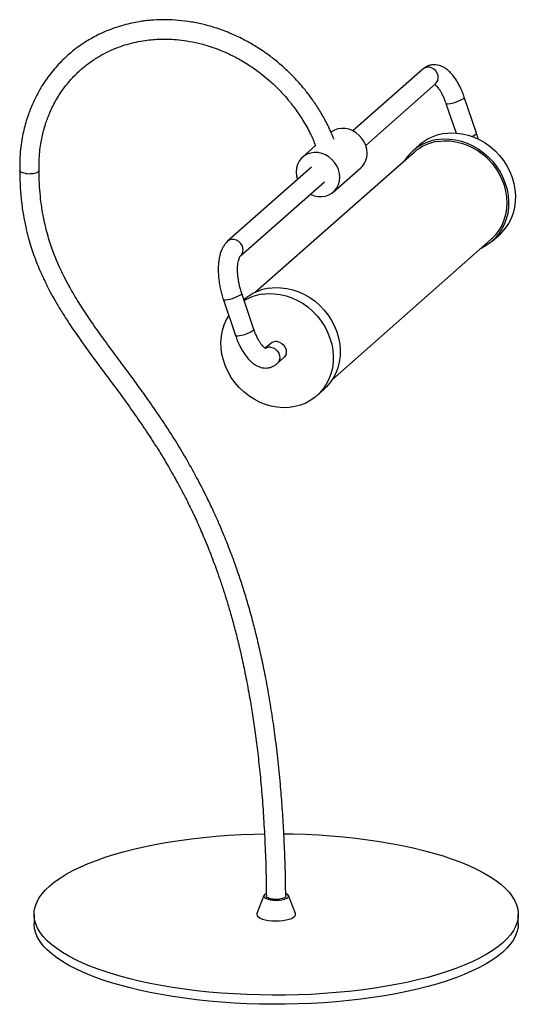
# Paper-space layout '_Dimétrica' of a CAD drawing. Header units: millimetres. Extents: x -99 to 159, y -285 to 223.
import ezdxf

# ---------------------------------------------------------------- set-up
doc = ezdxf.new("R2010")
doc.units = ezdxf.units.MM

psp = doc.layouts.new('_Dimétrica')

# ---------------------------------------------------------------- linework, layer by layer
at = {"color": 7, "linetype": 'Continuous', "lineweight": 25}
for p, q in [((109.34, 197.24), (73.25, 165.41)), ((79.86, 157.91), (115.96, 189.74)), ((121.29, 179.57), (126.48, 164.28)), ((137.05, 164.24), (130.76, 182.79)), ((53.99, 157.76), (47.26, 151.82)), ((107.68, 158.13), (104.15, 155.02)), ((104.81, 154.27), (23, 82.12)), ((51.89, 146.57), (8.58, 108.38)), ((63.14, 133.82), (77.28, 146.3)), ((15.2, 100.88), (58.51, 139.07)), ((62.69, 37.12), (144.5, 109.27)), ((145.16, 108.52), (148.69, 111.63)), ((22.15, 62.9), (15.85, 81.45)), ((6.38, 78.24), (12.68, 59.69)), ((17.17, 78.31), (16.98, 78.14)), ((30.84, 55.69), (27.97, 53.17)), ((34.09, 45.23), (37.45, 48.19)), ((54.65, 28.69), (58.18, 31.81)), ((27.34, -229.37), (23.73, -238.64)), ((43.56, -238.64), (39.95, -229.37)), ((-91.36, -239.07), (-91.36, -243.79)), ((158.64, -243.79), (158.64, -239.07))]:
    psp.add_line(p, q, dxfattribs=at)
at = {"color": 8, "linetype": 'Continuous', "lineweight": 25, "flags": 128}
for points in [[(115.96, 189.74), (116.48, 190.31), (117.06, 191.37), (117.32, 192.6), (117.23, 193.89), (116.8, 195.16), (116.06, 196.29), (115.07, 197.23), (113.9, 197.88), (112.63, 198.21), (111.37, 198.19), (110.21, 197.82), (109.34, 197.24)], [(121.29, 179.57), (121.34, 179.49), (121.73, 179.34), (122.43, 179.32), (123.4, 179.44), (124.57, 179.7), (125.84, 180.06)], [(125.84, 180.06), (127.13, 180.5), (128.33, 181), (129.36, 181.51), (130.15, 181.99), (130.63, 182.42), (130.76, 182.75), (130.76, 182.79)], [(134.77, 162.52), (135.66, 162.96), (136.45, 163.44), (136.93, 163.87), (137.06, 164.2), (137.05, 164.24)], [(15.24, 100.92), (15.72, 101.44), (16.3, 102.51), (16.56, 103.74), (16.46, 105.03), (16.03, 106.29), (15.29, 107.43), (14.3, 108.36), (13.13, 109.02), (11.87, 109.34), (10.61, 109.32), (9.44, 108.95), (8.61, 108.4)], [(15.85, 81.45), (15.86, 81.41), (15.72, 81.08), (15.23, 80.65), (14.44, 80.17), (13.41, 79.66), (12.2, 79.16), (10.92, 78.72), (9.64, 78.36), (8.48, 78.11), (7.51, 77.98), (6.81, 78), (6.43, 78.15), (6.38, 78.24)], [(22.15, 62.9), (22.16, 62.86), (22.02, 62.53), (21.53, 62.1), (20.74, 61.62), (19.71, 61.11), (18.5, 60.61), (17.21, 60.17), (15.94, 59.81), (14.78, 59.56), (13.81, 59.43), (13.11, 59.45), (12.73, 59.6), (12.68, 59.69)], [(30.78, 53.7), (32.05, 53.36), (33.21, 52.7), (34.2, 51.77), (34.94, 50.63), (35.36, 49.36), (35.45, 48.07), (35.19, 46.85), (34.61, 45.78), (34.09, 45.23)]]:
    psp.add_lwpolyline(points, dxfattribs=at)
at = {"color": 7, "linetype": 'Continuous', "lineweight": 25, "flags": 128}
for points in [[(80.57, 153.88), (80.4, 155.87), (79.89, 157.84), (79.06, 159.73), (77.94, 161.49), (76.56, 163.05), (74.95, 164.39), (73.18, 165.44), (71.29, 166.19), (69.34, 166.61), (67.39, 166.68), (65.5, 166.41), (63.73, 165.8), (62.13, 164.87), (61.91, 164.71)], [(120.53, 164.04), (123.55, 164.32), (126.62, 164.27), (129.7, 163.88), (132.77, 163.17), (135.79, 162.13), (138.72, 160.79), (141.53, 159.15), (144.19, 157.24), (146.67, 155.07), (148.94, 152.68), (150.98, 150.08), (152.76, 147.32), (154.25, 144.41), (155.46, 141.39), (156.35, 138.3), (156.93, 135.17), (157.17, 132.04), (157.1, 128.94), (156.69, 125.91), (155.96, 122.97), (154.91, 120.18), (153.57, 117.55), (151.93, 115.12), (150.03, 112.91), (148.69, 111.63)], [(117, 160.92), (120.01, 161.2), (123.08, 161.15), (126.17, 160.76), (129.24, 160.05), (132.25, 159.01), (135.19, 157.67), (138, 156.03), (140.66, 154.12), (143.14, 151.95), (145.41, 149.56), (147.44, 146.96), (149.22, 144.2), (150.72, 141.29), (151.92, 138.27), (152.82, 135.18), (153.39, 132.05), (153.64, 128.92), (153.56, 125.82), (153.15, 122.79), (152.42, 119.86), (151.38, 117.06), (150.03, 114.43), (148.4, 112), (146.49, 109.79), (144.34, 107.83), (141.97, 106.14), (139.4, 104.74), (139.33, 104.71)], [(117.24, 159.98), (120.21, 160.25), (123.23, 160.19), (126.27, 159.8), (129.29, 159.08), (132.26, 158.03), (135.13, 156.68), (137.89, 155.04), (140.48, 153.12), (142.9, 150.96), (145.1, 148.57), (147.05, 145.98), (148.75, 143.22), (150.16, 140.33), (151.28, 137.35), (152.08, 134.29), (152.56, 131.21), (152.71, 128.13), (152.54, 125.09), (152.04, 122.14), (151.21, 119.29), (150.08, 116.59), (148.65, 114.07), (146.93, 111.76), (144.96, 109.68), (144.5, 109.27)], [(66.42, 141.41), (66.25, 143.4), (65.75, 145.37), (64.92, 147.26), (63.8, 149.01), (62.41, 150.58), (60.81, 151.92), (59.04, 152.97), (57.15, 153.72), (55.2, 154.14), (53.25, 154.21), (51.36, 153.94), (49.59, 153.33), (47.98, 152.4), (46.6, 151.18), (45.48, 149.71), (44.65, 148.02), (44.14, 146.18), (43.97, 144.24), (44.14, 142.25), (44.65, 140.28), (44.68, 140.21)], [(51.29, 132.71), (51.36, 132.68), (53.25, 131.93), (55.2, 131.51), (57.15, 131.44), (59.04, 131.71), (60.81, 132.32), (62.41, 133.25), (63.8, 134.47), (64.92, 135.94), (65.75, 137.63), (66.25, 139.47), (66.42, 141.41)], [(26.49, 81.1), (29.5, 81.38), (32.57, 81.33), (35.66, 80.94), (38.73, 80.23), (41.75, 79.19), (44.68, 77.85), (47.49, 76.21), (50.15, 74.3), (52.63, 72.13), (54.9, 69.74), (56.93, 67.14), (58.71, 64.37), (60.21, 61.47), (61.41, 58.45), (62.31, 55.36), (62.88, 52.23), (63.13, 49.1), (63.05, 46), (62.64, 42.97), (61.91, 40.03), (60.87, 37.24), (59.52, 34.61), (57.89, 32.18), (55.98, 29.97), (53.83, 28.01), (51.46, 26.32), (48.89, 24.92), (46.15, 23.83), (43.28, 23.05), (40.3, 22.61), (37.25, 22.49), (34.17, 22.71), (31.09, 23.26), (28.04, 24.14), (25.06, 25.33), (22.19, 26.82), (19.45, 28.6), (16.87, 30.64), (14.49, 32.92), (12.34, 35.42), (10.43, 38.11), (8.79, 40.95), (7.44, 43.92), (6.39, 46.98), (5.65, 50.09), (5.24, 53.23), (5.15, 56.35), (5.4, 59.42), (5.97, 62.4), (6.86, 65.27), (8.05, 67.99), (9.19, 69.97)], [(30.02, 84.22), (33.04, 84.5), (36.11, 84.44), (39.19, 84.06), (42.26, 83.34), (45.28, 82.31), (48.21, 80.97), (51.02, 79.33), (53.69, 77.42), (56.16, 75.25), (58.43, 72.86), (60.47, 70.26), (62.25, 67.49), (63.74, 64.58), (64.95, 61.57), (65.84, 58.48), (66.42, 55.35), (66.67, 52.22), (66.59, 49.12), (66.18, 46.08), (65.45, 43.15), (64.41, 40.36), (63.06, 37.73), (61.42, 35.29), (59.52, 33.08), (58.18, 31.81)], [(34.14, 56.66), (35.4, 56.32), (36.57, 55.67), (37.56, 54.73), (38.3, 53.59), (38.72, 52.33), (38.81, 51.03), (38.55, 49.81), (37.96, 48.74), (37.45, 48.19)], [(150.57, -253.8), (148.05, -255.86), (145.21, -257.86), (142.05, -259.81), (138.59, -261.71), (134.82, -263.54), (130.77, -265.3), (126.45, -266.98), (121.86, -268.59), (117.02, -270.11), (111.95, -271.55), (106.65, -272.89), (101.15, -274.14), (95.45, -275.29), (89.58, -276.33), (83.55, -277.27), (77.38, -278.1), (71.09, -278.82), (64.69, -279.43), (58.2, -279.93), (51.64, -280.3), (45.03, -280.56), (38.39, -280.71), (31.74, -280.73), (25.09, -280.64), (18.46, -280.43), (11.88, -280.1), (5.36, -279.66), (-1.08, -279.1), (-7.42, -278.43), (-13.65, -277.64), (-19.74, -276.75), (-25.68, -275.75), (-31.45, -274.64), (-37.04, -273.44), (-42.42, -272.13), (-47.6, -270.74), (-52.54, -269.25), (-57.23, -267.68), (-61.67, -266.03), (-65.84, -264.3), (-69.73, -262.5), (-73.32, -260.63), (-76.61, -258.7), (-79.59, -256.72), (-82.25, -254.68), (-84.58, -252.61), (-86.57, -250.49), (-88.22, -248.34), (-89.53, -246.17), (-90.49, -243.97), (-91.1, -241.76), (-91.35, -239.54), (-91.25, -237.33), (-90.79, -235.11), (-89.98, -232.91), (-88.82, -230.73), (-87.32, -228.57), (-85.47, -226.44), (-83.28, -224.34), (-80.77, -222.29), (-77.92, -220.28), (-74.76, -218.33), (-71.3, -216.43), (-67.54, -214.6), (-63.49, -212.84), (-59.16, -211.16), (-54.57, -209.55), (-49.73, -208.03), (-44.66, -206.59), (-39.36, -205.25), (-33.86, -204), (-28.16, -202.85), (-22.29, -201.81), (-16.26, -200.87), (-10.09, -200.04), (-3.8, -199.32), (2.6, -198.71), (9.09, -198.22), (15.65, -197.84), (22.26, -197.58), (27.56, -197.45)], [(37.6, -197.43), (42.2, -197.5), (48.83, -197.71), (55.41, -198.04), (61.93, -198.49), (68.37, -199.04), (74.71, -199.72), (80.93, -200.5), (87.03, -201.4), (92.97, -202.4), (98.74, -203.5), (104.33, -204.71), (109.71, -206.01), (114.88, -207.4), (119.82, -208.89), (124.52, -210.46), (128.96, -212.11), (133.13, -213.84), (137.02, -215.64), (140.61, -217.51), (143.9, -219.44), (146.88, -221.42), (149.54, -223.46), (151.86, -225.54), (153.86, -227.65), (155.51, -229.8), (156.82, -231.98), (157.78, -234.17), (158.38, -236.38), (158.64, -238.6), (158.53, -240.82), (158.08, -243.03), (157.27, -245.23), (156.11, -247.42), (154.61, -249.58), (152.76, -251.71), (150.57, -253.8)], [(27.69, -228.89), (27.33, -229.39), (27.33, -229.9), (27.7, -230.4), (28.41, -230.85), (29.43, -231.23), (30.69, -231.52), (32.13, -231.7), (33.65, -231.76), (35.17, -231.7), (36.61, -231.52), (37.87, -231.23), (38.88, -230.85), (39.59, -230.39), (39.96, -229.9), (39.96, -229.39), (39.59, -228.89), (38.87, -228.44), (38.64, -228.33)], [(28.54, -228.38), (28.41, -228.44), (27.69, -228.89)], [(23.73, -238.64), (23.65, -239.14), (23.86, -239.77), (24.43, -240.37), (25.34, -240.93), (26.54, -241.42), (28, -241.82), (29.67, -242.13), (31.48, -242.33), (33.36, -242.4), (35.26, -242.36), (37.1, -242.2), (38.81, -241.92), (40.34, -241.55), (41.62, -241.08), (42.62, -240.54), (43.29, -239.95), (43.62, -239.32), (43.58, -238.69), (43.56, -238.64)], [(150.57, -258.52), (148.05, -260.57), (145.21, -262.58), (142.05, -264.53), (138.59, -266.42), (134.82, -268.25), (130.77, -270.01), (126.45, -271.7), (121.86, -273.31), (117.02, -274.83), (111.95, -276.26), (106.65, -277.61), (101.15, -278.85), (95.45, -280), (89.58, -281.05), (83.55, -281.99), (77.38, -282.82), (71.09, -283.54), (64.69, -284.15), (58.2, -284.64), (51.64, -285.02), (45.03, -285.28), (38.39, -285.42), (31.74, -285.45), (25.09, -285.35), (18.46, -285.14), (11.88, -284.82), (5.36, -284.37), (-1.08, -283.81), (-7.42, -283.14), (-13.65, -282.35), (-19.74, -281.46), (-25.68, -280.46), (-31.45, -279.36), (-37.04, -278.15), (-42.42, -276.85), (-47.6, -275.45), (-52.54, -273.97), (-57.23, -272.39), (-61.67, -270.74), (-65.84, -269.01), (-69.73, -267.21), (-73.32, -265.34), (-76.61, -263.42), (-79.59, -261.43), (-82.25, -259.4), (-84.58, -257.32), (-86.57, -255.2), (-88.22, -253.06), (-89.53, -250.88), (-90.49, -248.68), (-91.1, -246.48), (-91.35, -244.26), (-91.36, -243.79)], [(158.64, -243.79), (158.53, -245.53), (158.08, -247.74), (157.27, -249.94), (156.11, -252.13), (154.61, -254.29), (152.76, -256.42), (150.57, -258.52)]]:
    psp.add_lwpolyline(points, dxfattribs=at)
at = {"color": 7, "linetype": 'Continuous', "lineweight": 25}
for centre, radius, start, end in [((124.09, 139.36), 24.93, 98.2088, 131.1546), ((120.4, 136.61), 24.55, 97.9811, 147.7468), ((120.69, 136.1), 24.12, 98.2046, 131.1589), ((70.57, 153.71), 10, 312.1519, 0.9838), ((33.58, 59.54), 24.93, 98.2088, 131.1546), ((30.13, 56.12), 25.24, 98.3085, 121.0664), ((33.55, 52.54), 4.16, 81.7953, 130.7075)]:
    psp.add_arc(centre, radius, start, end, dxfattribs=at)
at = {"color": 8, "linetype": 'Continuous', "lineweight": 25}
psp.add_arc((30.19, 49.52), 4.22, 81.9635, 120.6234, dxfattribs=at)
at = {"color": 7, "linetype": 'Continuous', "lineweight": 25}
for points, knots in [([(63.5, 160.89), (62.95, 162.31), (61.52, 165.94), (58.7, 171.43), (55.3, 177.24), (51.77, 182.41), (47.67, 187.7), (42.97, 193), (37.67, 198.13), (32.5, 202.47), (27.31, 206.3), (21.76, 209.85), (15.52, 213.27), (8.57, 216.41), (1.57, 218.89), (-5.26, 220.7), (-11.77, 221.92), (-18.21, 222.63), (-24.13, 222.82), (-28.77, 222.66), (-32.21, 222.37), (-35.05, 222.03), (-38.2, 221.54), (-41.99, 220.78), (-46.27, 219.67), (-50.58, 218.25), (-54.74, 216.61), (-58.48, 214.86), (-62.02, 212.96), (-65.42, 210.89), (-68.91, 208.49), (-72.37, 205.78), (-76.74, 201.9), (-81.68, 196.61), (-86.83, 189.56), (-90.25, 183.46), (-92.4, 178.76), (-93.65, 175.67), (-94.85, 172.29), (-95.94, 168.7), (-96.91, 164.75), (-97.73, 160.5), (-98.38, 155.71), (-98.79, 150.36), (-98.76, 146.58), (-98.74, 144.61)], [0, 0, 0, 0, 0.018624, 0.047814, 0.075014, 0.10023, 0.123491, 0.155855, 0.185579, 0.212665, 0.237478, 0.263886, 0.292925, 0.324592, 0.357896, 0.38521, 0.41312, 0.441614, 0.467745, 0.489237, 0.501745, 0.512771, 0.526501, 0.54347, 0.563683, 0.584766, 0.60375, 0.623231, 0.640109, 0.657645, 0.676787, 0.697091, 0.717038, 0.755674, 0.794659, 0.834035, 0.848661, 0.863202, 0.878095, 0.895882, 0.912492, 0.931216, 0.952051, 0.974995, 1, 1, 1, 1]), ([(-88.75, 144.86), (-88.76, 146.55), (-88.79, 149.79), (-88.46, 154.37), (-87.92, 158.49), (-87.24, 162.14), (-86.42, 165.55), (-85.51, 168.67), (-84.51, 171.57), (-83.47, 174.19), (-81.71, 178.15), (-78.95, 183.25), (-74.85, 189.08), (-70.54, 193.95), (-66.07, 198.07), (-61.51, 201.54), (-56.67, 204.56), (-52.05, 206.88), (-47.64, 208.69), (-43.32, 210.12), (-38.75, 211.27), (-34.23, 212.08), (-30.05, 212.55), (-26.18, 212.76), (-22.19, 212.77), (-17.63, 212.52), (-12.3, 211.87), (-6.46, 210.71), (-0.66, 209.08), (4.56, 207.18), (8.95, 205.28), (12.62, 203.45), (15.95, 201.61), (19.32, 199.56), (22.97, 197.09), (26.89, 194.13), (31.12, 190.55), (35.35, 186.46), (39.57, 181.8), (43.65, 176.63), (47.66, 170.63), (51.25, 164.29), (53.12, 159.83), (53.99, 157.76)], [0, 0, 0, 0, 0.024409, 0.046768, 0.067133, 0.085505, 0.101887, 0.119568, 0.134299, 0.148348, 0.162476, 0.200518, 0.237545, 0.272947, 0.301545, 0.332293, 0.362173, 0.390262, 0.412368, 0.435604, 0.459984, 0.483927, 0.504909, 0.522898, 0.541419, 0.563597, 0.589436, 0.618941, 0.648684, 0.674659, 0.696853, 0.715261, 0.73132, 0.749254, 0.769337, 0.791569, 0.816116, 0.844478, 0.871301, 0.901019, 0.933629, 0.969127, 1, 1, 1, 1]), ([(130.76, 182.79), (130.6, 183.24), (130.14, 184.55), (129.29, 186.63), (128.16, 188.98), (126.92, 191.18), (125.55, 193.2), (124.05, 195.03), (122.48, 196.57), (120.87, 197.78), (119.28, 198.65), (117.67, 199.23), (116.07, 199.52), (114.43, 199.53), (112.81, 199.23), (111.26, 198.61), (110.13, 197.9), (109.53, 197.4), (109.34, 197.24)], [0, 0, 0, 0, 0.038468, 0.11135, 0.18477, 0.259047, 0.334509, 0.411491, 0.490102, 0.559764, 0.624736, 0.685384, 0.742953, 0.798731, 0.858356, 0.916349, 0.973831, 1, 1, 1, 1]), ([(115.46, 189.31), (115.47, 189.3), (115.6, 189.23), (116.03, 188.88), (116.7, 188.22), (117.49, 187.26), (118.32, 186.04), (119.18, 184.56), (120.01, 182.86), (120.72, 181.17), (121.12, 180.04), (121.29, 179.57)], [0, 0, 0, 0, 0.010658, 0.129015, 0.249105, 0.372943, 0.500965, 0.632803, 0.76779, 0.9052, 1, 1, 1, 1]), ([(138, 161.08), (137.83, 161.7), (137.55, 162.77), (137.2, 163.8), (137.05, 164.24)], [0, 0, 0, 0, 0.5777828, 1, 1, 1, 1]), ([(-98.75, 145.12), (-98.71, 142.24), (-98.63, 136.82), (-97.95, 129.07), (-96.98, 122.19), (-95.78, 116.08), (-94.45, 110.67), (-93.06, 105.91), (-91.51, 101.26), (-89.86, 96.88), (-88.19, 92.91), (-86.8, 89.84), (-85.58, 87.28), (-84.34, 84.8), (-82.6, 81.48), (-80.21, 77.17), (-77, 71.81), (-72.39, 64.64), (-66.47, 56.09), (-59.47, 46.52), (-52.83, 37.59), (-46.53, 29.07), (-40.52, 20.72), (-34.55, 12.09), (-28.74, 3.25), (-23.31, -5.57), (-18.3, -14.29), (-13.82, -22.67), (-9.81, -30.75), (-6.24, -38.45), (-3.38, -45.1), (-1.08, -50.77), (0.75, -55.49), (2.59, -60.42), (4.51, -65.87), (6.43, -71.65), (8.34, -77.75), (10.22, -84.11), (12.15, -91.17), (14.13, -98.97), (16.13, -107.57), (18.11, -117.05), (19.89, -126.62), (21.47, -136.22), (22.87, -145.78), (24.18, -156.06), (25.38, -167.12), (26.43, -178.93), (27.31, -191.54), (27.99, -205), (28.43, -217.8), (28.52, -226.12), (28.56, -229.64)], [0, 0, 0, 0, 0.021969, 0.0414635, 0.0588026, 0.0742478, 0.0879999, 0.1002105, 0.1109905, 0.1241112, 0.1346144, 0.1425925, 0.1487156, 0.1553775, 0.1628123, 0.1760651, 0.1912663, 0.2081773, 0.2379467, 0.26658, 0.2941383, 0.3185159, 0.3433326, 0.3686669, 0.3946032, 0.4200666, 0.4439048, 0.4678256, 0.4893409, 0.5098084, 0.5299691, 0.5424606, 0.5547943, 0.5671904, 0.5812652, 0.5974418, 0.6122291, 0.6286104, 0.6467029, 0.6666396, 0.6885722, 0.7126721, 0.7391334, 0.7616715, 0.7859116, 0.8119813, 0.8400196, 0.8701781, 0.902021, 0.9362368, 0.973008, 1, 1, 1, 1]), ([(-95.52, 143.37), (-95.55, 143.37), (-95.68, 143.39), (-96.33, 143.47), (-97.37, 143.7), (-98.32, 144.15), (-98.78, 144.56), (-98.71, 144.8), (-98.69, 144.86)], [0, 0, 0, 0, 0.0146414, 0.0731686, 0.3533159, 0.6334639, 0.913573, 1, 1, 1, 1]), ([(-95.52, 143.37), (-95.49, 143.37), (-95.35, 143.35), (-94.68, 143.29), (-93.43, 143.26), (-91.76, 143.41), (-90.32, 143.73), (-89.29, 144.18), (-88.76, 144.63), (-88.81, 144.9), (-88.82, 144.99)], [0, 0, 0, 0, 0.009101, 0.04548, 0.21962, 0.39376, 0.567874, 0.741984, 0.916101, 1, 1, 1, 1]), ([(38.57, -229.63), (38.53, -226.52), (38.46, -218.99), (38.08, -207.27), (37.51, -194.75), (36.76, -183.01), (35.79, -170.97), (34.56, -158.73), (33.06, -146.4), (31.39, -134.83), (29.59, -124), (27.67, -113.86), (25.72, -104.63), (23.76, -96.24), (21.67, -88.03), (19.45, -79.99), (17.07, -72.07), (14.7, -64.77), (12.35, -58), (10.17, -52.13), (8.18, -47.01), (6.24, -42.23), (4.02, -37.02), (1.4, -31.16), (-2.15, -23.64), (-6.75, -14.59), (-12.37, -4.44), (-18.28, 5.41), (-24.25, 14.69), (-30.23, 23.47), (-36.27, 31.96), (-42.41, 40.34), (-48.69, 48.78), (-54.97, 57.27), (-60.97, 65.66), (-66.43, 73.76), (-70.52, 80.38), (-73.63, 85.89), (-76.15, 90.69), (-78.88, 96.47), (-81.13, 101.97), (-82.89, 106.94), (-84.2, 111.14), (-85.42, 115.69), (-86.51, 120.64), (-87.45, 126.03), (-88.18, 131.91), (-88.67, 138.33), (-88.72, 142.78), (-88.75, 145.11)], [0, 0, 0, 0, 0.0238, 0.057739, 0.089544, 0.119354, 0.147297, 0.181263, 0.212476, 0.24116, 0.269315, 0.295019, 0.31847, 0.339845, 0.359299, 0.381506, 0.401768, 0.420647, 0.438239, 0.45463, 0.466717, 0.478684, 0.492507, 0.508242, 0.525738, 0.553311, 0.582339, 0.610149, 0.636803, 0.662409, 0.687216, 0.712267, 0.737684, 0.763417, 0.78879, 0.812367, 0.834325, 0.845287, 0.858415, 0.873951, 0.892029, 0.902106, 0.912945, 0.924625, 0.937243, 0.950923, 0.965815, 0.982098, 1, 1, 1, 1]), ([(8.58, 108.38), (8.28, 108.09), (7.56, 107.41), (6.6, 106.11), (5.69, 104.48), (4.93, 102.58), (4.34, 100.43), (3.94, 98.07), (3.73, 95.57), (3.7, 92.97), (3.84, 90.3), (4.14, 87.6), (4.59, 84.89), (5.19, 82.19), (5.81, 79.97), (6.24, 78.67), (6.38, 78.24)], [0, 0, 0, 0, 0.046987, 0.11323, 0.183184, 0.258303, 0.337378, 0.417905, 0.49774, 0.576506, 0.65433, 0.731462, 0.808152, 0.884626, 0.961093, 1, 1, 1, 1]), ([(15.85, 81.45), (15.73, 81.82), (15.38, 82.88), (14.87, 84.71), (14.39, 86.93), (14.02, 89.14), (13.79, 91.29), (13.7, 93.33), (13.73, 95.21), (13.89, 96.89), (14.14, 98.31), (14.45, 99.44), (14.78, 100.25), (15.06, 100.73), (15.19, 100.87), (15.19, 100.88), (15.19, 100.88)], [0, 0, 0, 0, 0.042893, 0.125169, 0.207664, 0.290139, 0.372239, 0.453663, 0.534074, 0.613097, 0.690335, 0.765435, 0.838245, 0.909117, 0.979409, 1, 1, 1, 1]), ([(28.37, 52.95), (28.36, 52.95), (28.33, 52.96), (27.97, 53.15), (27.42, 53.58), (26.73, 54.26), (25.95, 55.22), (25.11, 56.44), (24.26, 57.91), (23.42, 59.62), (22.71, 61.3), (22.31, 62.44), (22.15, 62.9)], [0, 0, 0, 0, 0.08222, 0.181941, 0.279808, 0.379106, 0.481505, 0.587362, 0.696375, 0.807992, 0.921613, 1, 1, 1, 1]), ([(12.68, 59.69), (12.84, 59.23), (13.3, 57.93), (14.15, 55.84), (15.27, 53.49), (16.52, 51.3), (17.89, 49.27), (19.38, 47.44), (20.96, 45.9), (22.57, 44.7), (24.16, 43.82), (25.76, 43.25), (27.37, 42.95), (29.01, 42.95), (30.63, 43.25), (32.17, 43.87), (33.31, 44.57), (33.9, 45.07), (34.09, 45.23)], [0, 0, 0, 0, 0.038468, 0.11135, 0.18477, 0.259047, 0.334509, 0.411491, 0.490102, 0.559764, 0.624736, 0.685384, 0.742953, 0.798731, 0.858356, 0.916349, 0.973831, 1, 1, 1, 1]), ([(38.27, -230.23), (38.02, -230.39), (37.52, -230.73), (36.18, -231.1), (34.59, -231.3), (32.88, -231.32), (31.25, -231.15), (29.88, -230.8), (28.97, -230.33), (28.55, -229.91), (28.63, -229.68), (28.65, -229.64)], [0, 0, 0, 0, 0.121331, 0.242662, 0.363995, 0.485336, 0.606683, 0.728032, 0.849381, 0.970724, 1, 1, 1, 1]), ([(38.52, -229.63), (38.54, -229.72), (38.59, -229.92), (38.39, -230.11), (38.27, -230.23)], [0, 0, 0, 0, 0.422077, 1, 1, 1, 1])]:
    psp.add_open_spline(points, degree=3, knots=knots, dxfattribs=at)

doc.saveas('drawing.dxf')
